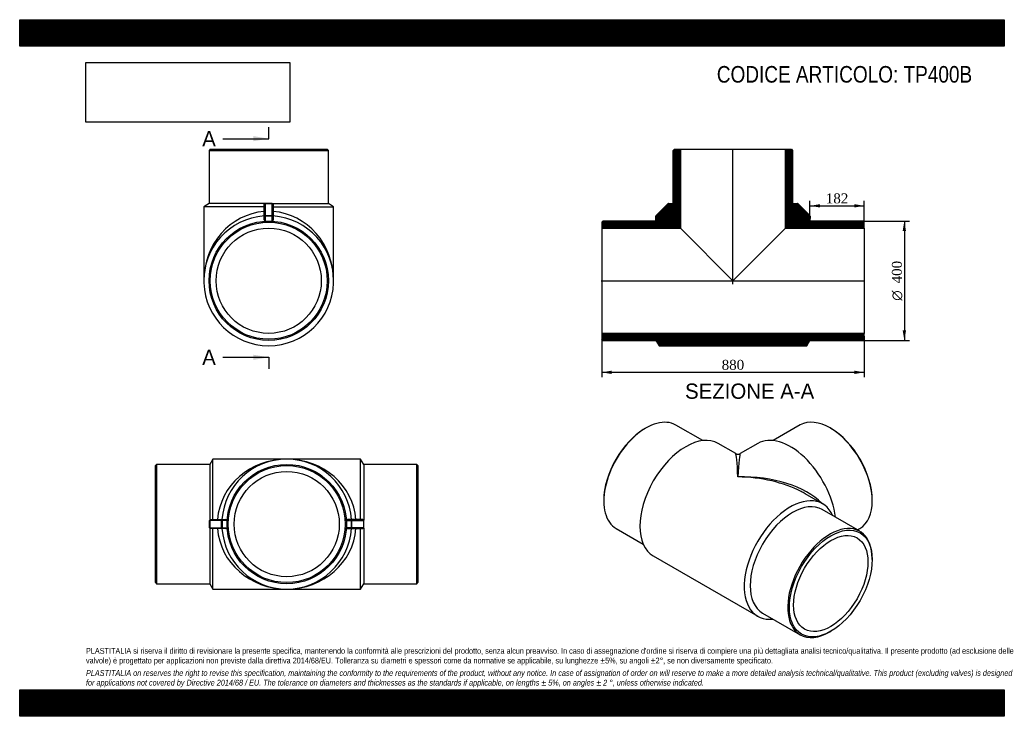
# Model space of a CAD drawing. Header units: millimetres. Extents: x 0 to 3300, y 0 to 2333.
import ezdxf
from ezdxf.enums import TextEntityAlignment as Align
from ezdxf.lldxf.tags import DXFTag

# ---------------------------------------------------------------- set-up
doc = ezdxf.new("R2010")
doc.units = ezdxf.units.MM
doc.header["$LTSCALE"] = 11.111111
for name, color, linetype in [('Default', 7, 'Continuous'), ('DV4_Default', 7, 'Continuous'), ('TP400B', 7, 'Continuous')]:
    doc.layers.add(name, color=color, linetype=linetype)
doc.styles.add('SEACAD_Solid_Edge_ANSI', font='seans.ttf')
doc.styles.add('SEACAD_Solid_Edge_ANSI1_Symbols', font='semeca1.ttf')
doc.styles.add('SEACAD_Times_New_Roman', font='times.ttf')
tags = doc.linetypes.add('CENTER2', pattern=[28.575, 19.05, -3.175, 3.175, -3.175]).pattern_tags.tags
tags[10:11] = [DXFTag(74, 4), DXFTag(75, 0), DXFTag(340, '0'), DXFTag(46, 0.0), DXFTag(50, 0.0), DXFTag(44, 0.0), DXFTag(45, 0.0)]
tags[8:9] = [DXFTag(74, 4), DXFTag(75, 0), DXFTag(340, '0'), DXFTag(46, 0.0), DXFTag(50, 0.0), DXFTag(44, 0.0), DXFTag(45, 0.0)]
tags[6:7] = [DXFTag(74, 4), DXFTag(75, 0), DXFTag(340, '0'), DXFTag(46, 0.0), DXFTag(50, 0.0), DXFTag(44, 0.0), DXFTag(45, 0.0)]
tags[4:5] = [DXFTag(74, 4), DXFTag(75, 0), DXFTag(340, '0'), DXFTag(46, 0.0), DXFTag(50, 0.0), DXFTag(44, 0.0), DXFTag(45, 0.0)]
doc.dimstyles.new('ANSImm', dxfattribs={"dimtxt": 33.333333, "dimasz": 33.333333, "dimexe": 16.666667, "dimexo": 0, "dimgap": 8.333333, "dimtad": 1, "dimdsep": 46, "dimtxsty": 'SEACAD_Times_New_Roman', "dimblk1": '_SE_FILLED', "dimblk2": '_SE_FILLED', "dimsah": 1, "dimcen": 16.666667, "dimazin": 0, "dimtfac": 0.85, "dimtdec": 3, "dimtofl": 0, "dimtmove": 0, "dimatfit": 3, "dimfxl": 1, "dimarcsym": 0})
picture_1 = doc.add_image_def('image1.jpg', size_in_pixel=(4302, 1260))

# ---------------------------------------------------------------- blocks, each defined once
blk = doc.blocks.new('SE')
at = {"layer": 'TP400B', "color": 7, "linetype": 'Continuous'}
for p, q in [((647.4, 861.3), (636.9, 843.8)), ((647.4, 658.8), (647.4, 861.3)), ((894.9, 861.3), (647.4, 861.3)), ((1142.4, 861.3), (894.9, 861.3)), ((1142.4, 658.8), (1142.4, 861.3)), ((1152.9, 843.8), (1142.4, 861.3)), ((458.9, 843.8), (454.9, 839.8)), ((454.9, 447.8), (454.9, 839.8)), ((458.9, 843.8), (458.9, 443.8)), ((636.9, 843.8), (458.9, 843.8)), ((636.9, 843.8), (636.9, 657.1)), ((1152.9, 843.8), (1152.9, 657.1)), ((1330.9, 843.8), (1152.9, 843.8)), ((1330.9, 443.8), (1330.9, 843.8)), ((1334.9, 839.8), (1330.9, 843.8)), ((1334.9, 839.8), (1334.9, 447.8)), ((636.6, 631.8), (636.6, 655.8)), ((637.4, 655.8), (636.6, 655.8)), ((637.4, 631.8), (636.6, 631.8)), ((636.9, 630.5), (636.9, 443.8)), ((676.3, 655.8), (637.4, 655.8)), ((637.4, 655.8), (637.4, 631.8)), ((637.4, 631.8), (676.3, 631.8)), ((639.6, 658.8), (678.4, 658.8)), ((678.4, 628.8), (639.6, 628.8)), ((647.4, 426.3), (647.4, 628.8)), ((676.3, 631.8), (676.3, 655.8)), ((678.5, 655.8), (676.3, 655.8)), ((678.5, 631.8), (676.3, 631.8)), ((678.4, 658.8), (690.6, 658.8)), ((690.6, 628.8), (678.4, 628.8)), ((678.5, 655.8), (678.5, 631.8)), ((694.9, 655.8), (678.5, 655.8)), ((678.5, 631.8), (694.9, 631.8)), ((694.9, 657), (694.9, 655.8)), ((694.9, 655.8), (694.9, 643.8)), ((694.9, 643.8), (694.9, 631.8)), ((694.9, 631.8), (694.9, 630.5)), ((1094.9, 657), (1094.9, 655.8)), ((1094.9, 655.8), (1111.2, 655.8)), ((1094.9, 655.8), (1094.9, 643.8)), ((1094.9, 643.8), (1094.9, 631.8)), ((1094.9, 631.8), (1094.9, 630.5)), ((1111.2, 631.8), (1094.9, 631.8)), ((1111.3, 658.8), (1099.1, 658.8)), ((1099.1, 628.8), (1111.3, 628.8)), ((1111.2, 655.8), (1113.4, 655.8)), ((1111.2, 655.8), (1111.2, 631.8)), ((1111.2, 631.8), (1113.4, 631.8)), ((1150.2, 658.8), (1111.3, 658.8)), ((1111.3, 628.8), (1150.2, 628.8)), ((1113.4, 631.8), (1113.4, 655.8)), ((1113.4, 655.8), (1152.3, 655.8)), ((1152.3, 631.8), (1113.4, 631.8)), ((1142.4, 426.3), (1142.4, 628.8)), ((1152.3, 655.8), (1153.2, 655.8)), ((1152.3, 655.8), (1152.3, 631.8)), ((1152.3, 631.8), (1153.2, 631.8)), ((1152.9, 630.5), (1152.9, 443.8)), ((1153.2, 631.8), (1153.2, 655.8)), ((454.9, 447.8), (458.9, 443.8)), ((458.9, 443.8), (636.9, 443.8)), ((636.9, 443.8), (647.4, 426.3)), ((1142.4, 426.3), (1152.9, 443.8)), ((1152.9, 443.8), (1330.9, 443.8)), ((1330.9, 443.8), (1334.9, 447.8)), ((647.4, 426.3), (894.9, 426.3)), ((894.9, 426.3), (1142.4, 426.3))]:
    blk.add_line(p, q, dxfattribs=at)
for radius in [200, 196, 176.3]:
    blk.add_circle((894.9, 643.8), radius, dxfattribs=at)
for centre, radius, start, end in [((894.9, 643.8), 217.5, 3.9546, 176.0454), ((894.9, 643.8), 217.5, 183.9546, 356.0454), ((691, 653.7), 5.04, 40.1712, 94.5052), ((691, 633.8), 5.07, 265.6663, 319.6573), ((1098.7, 653.7), 5.04, 85.4948, 139.8288), ((1098.7, 633.8), 5.07, 220.3427, 274.3337)]:
    blk.add_arc(centre, radius, start, end, dxfattribs=at)
for centre, major_axis, ratio, start_param, end_param in [((894.9, 643.8), (-232.5, 0), 0.935484, 4.712389, 6.214165), ((894.9, 643.8), (-232.5, 0), 0.935484, 3.210613, 4.712389), ((639.6, 655.8), (0, 3), 0.999831, 0, 1.570796), ((639.6, 631.8), (0, -3), 0.999831, 4.712389, 6.283185), ((639.6, 655.8), (0, -3), 0.712926, 3.141593, 4.712389), ((639.6, 631.8), (0, -3), 0.712926, 4.712389, 6.283185), ((894.9, 643.8), (232.5, 0), 0.935484, 3.210613, 4.712389), ((678.4, 655.8), (0, -3), 0.712926, 3.141593, 4.712389), ((678.4, 631.8), (0, -3), 0.712926, 4.712389, 6.283185), ((678.4, 655.8), (0, -3), 0.02872, 1.570796, 3.141593), ((678.4, 631.8), (0, -3), 0.02872, 0, 1.570796), ((894.9, 643.8), (232.5, 0), 0.935484, 4.712389, 6.214165), ((1111.3, 655.8), (0, -3), 0.02872, 3.141593, 4.712389), ((1111.3, 631.8), (0, -3), 0.02872, 4.712389, 6.283185), ((1111.3, 655.8), (0, -3), 0.712926, 1.570796, 3.141593), ((1111.3, 631.8), (0, -3), 0.712926, 0, 1.570796), ((1150.2, 655.8), (0, 3), 0.999831, 4.712389, 6.283185), ((1150.2, 655.8), (0, -3), 0.712926, 1.570796, 3.141593), ((1150.2, 631.8), (0, -3), 0.999831, 0, 1.570796), ((1150.2, 631.8), (0, -3), 0.712926, 0, 1.570796)]:
    blk.add_ellipse(centre, major_axis=major_axis, ratio=ratio, start_param=start_param, end_param=end_param, dxfattribs=at)
blk = doc.blocks.new('SE1')
at = {"layer": 'TP400B', "color": 7, "linetype": 'Continuous'}
for p, q in [((2099, 965.7), (2096.2, 964.1)), ((2289.6, 923.3), (2199, 975.6)), ((2616, 975.8), (2525.4, 923.6)), ((2718.8, 964.3), (2716, 965.9)), ((2399.8, 879.9), (2341.1, 913.8)), ((2474, 914), (2414.8, 879.9)), ((2691.1, 711.7), (2632.3, 745.7)), ((1957.6, 724), (1957.6, 720.8)), ((2857.4, 721), (2857.4, 724.2)), ((2815.6, 619.6), (2689.8, 692.3)), ((1999, 629.2), (2089.6, 576.9)), ((2807.3, 624.4), (2816, 629.4)), ((2123.6, 537.1), (2473.6, 335)), ((2857.1, 524.8), (2857.1, 528.1)), ((2489.8, 345.9), (2615.6, 273.2)), ((2715.6, 283.1), (2718.5, 284.8))]:
    blk.add_line(p, q, dxfattribs=at)
blk.add_arc((2407.3, 892.9), 15, 240.2949, 299.3028, dxfattribs=at)
for centre, major_axis, ratio, start_param, end_param in [((2099, 802.4), (100, 173.2), 0.57735, 0, 3.141593), ((2716, 802.6), (-100, 173.2), 0.57735, 3.141593, 6.283185), ((2096.2, 804.1), (-98, -169.7), 0.57735, 3.926991, 5.497787), ((2718.8, 804.3), (98, -169.7), 0.57735, 0.785398, 2.356194), ((2232.3, 725.5), (-108.7, -188.4), 0.57735, 3.141593, 6.283185), ((2582.7, 725.7), (108.8, -188.4), 0.57735, 0.946288, 3.141593), ((2407.3, 624.4), (7.6, -255.5), 0.028825, 2.338386, 3.123784), ((2407.3, 624.4), (-7.6, -255.5), 0.028825, 3.159401, 3.944799), ((2407.3, 624.4), (318.2, 8.9), 0.557805, 0.475482, 1.55521), ((2407.3, 624.4), (318.2, -8.9), 0.557805, 0.859574, 1.586383), ((2582.3, 523.4), (-108.7, -188.4), 0.57735, 2.737705, 6.687073), ((2407.3, 624.4), (318.2, -8.9), 0.557805, 0.800985, 0.859574), ((2589.8, 519.1), (-100, -173.2), 0.57735, 3.141593, 6.283185), ((2715.6, 446.4), (-100, -173.2), 0.57735, 2.356194, 6.283185), ((2715.6, 446.4), (-100, -173.2), 0.57735, 0, 0.785398)]:
    blk.add_ellipse(centre, major_axis=major_axis, ratio=ratio, start_param=start_param, end_param=end_param, dxfattribs=at)
for major_axis in [(98, 169.7), (-88.1, -152.7)]:
    blk.add_ellipse((2718.5, 444.8), major_axis=major_axis, ratio=0.57735, dxfattribs=at)
blk = doc.blocks.new('SE2')
at = {"layer": 'TP400B', "color": 7, "linetype": 'Continuous'}
for p, q in [((638.6, 1899.4), (634.6, 1895.4)), ((634.6, 1895.4), (1034.6, 1895.4)), ((634.6, 1895.4), (634.6, 1717.4)), ((638.6, 1899.4), (1030.6, 1899.4)), ((1034.6, 1895.4), (1030.6, 1899.4)), ((1034.6, 1717.4), (1034.6, 1895.4)), ((634.6, 1717.4), (617.1, 1706.9)), ((821, 1717.4), (634.6, 1717.4)), ((822.6, 1717.9), (822.6, 1717)), ((846.6, 1717.9), (822.6, 1717.9)), ((846.6, 1717), (822.6, 1717)), ((822.6, 1717), (822.6, 1677.5)), ((846.6, 1717.9), (846.6, 1717)), ((846.6, 1677.5), (846.6, 1717)), ((848.2, 1717.4), (1034.6, 1717.4)), ((1052.1, 1706.9), (1034.6, 1717.4)), ((819.6, 1706.9), (617.1, 1706.9)), ((617.1, 1706.9), (617.1, 1458.9)), ((819.6, 1675.4), (819.6, 1714.9)), ((849.6, 1714.9), (849.6, 1675.4)), ((849.6, 1706.9), (1052.1, 1706.9)), ((1052.1, 1458.9), (1052.1, 1706.9)), ((819.6, 1663.2), (819.6, 1675.4)), ((822.6, 1677.5), (846.6, 1677.5)), ((822.6, 1677.5), (822.6, 1675.3)), ((846.6, 1675.3), (822.6, 1675.3)), ((822.6, 1675.3), (822.6, 1658.9)), ((822.6, 1658.9), (834.6, 1658.9)), ((834.6, 1658.9), (846.6, 1658.9)), ((846.6, 1677.5), (846.6, 1675.3)), ((846.6, 1658.9), (846.6, 1675.3)), ((849.6, 1675.4), (849.6, 1663.2))]:
    blk.add_line(p, q, dxfattribs=at)
for radius in [200, 196, 176.3]:
    blk.add_circle((834.6, 1458.9), radius, dxfattribs=at)
for centre, radius, start, end in [((834.6, 1458.9), 217.5, 93.9546, 86.0454), ((824.8, 1662.8), 5.2, 175.6307, 228.9612), ((844.5, 1662.8), 5.17, 310.869, 4.5392)]:
    blk.add_arc(centre, radius, start, end, dxfattribs=at)
for centre, major_axis, ratio, start_param, end_param in [((822.6, 1714.9), (3, 0), 0.999588, 1.570796, 3.141593), ((822.6, 1714.9), (3, 0), 0.701239, 1.570796, 3.141593), ((846.6, 1714.9), (3, 0), 0.999588, 0, 1.570796), ((846.6, 1714.9), (3, 0), 0.701239, 0, 1.570796), ((834.6, 1458.9), (0, -232.5), 0.935484, 3.210613, 4.712389), ((834.6, 1458.9), (0, 232.5), 0.935484, 4.712389, 6.214165), ((822.6, 1675.4), (3, 0), 0.701239, 1.570796, 3.141593), ((822.6, 1675.4), (-3, 0), 0.018405, 0, 1.570796), ((822.6, 1659), (3, 0), 0.010174, 4.289818, 4.712389), ((846.6, 1675.4), (3, 0), 0.701239, 0, 1.570796), ((846.6, 1675.4), (3, 0), 0.018405, 4.712389, 6.283185), ((846.6, 1659), (3, 0), 0.010174, 4.712389, 5.13496)]:
    blk.add_ellipse(centre, major_axis=major_axis, ratio=ratio, start_param=start_param, end_param=end_param, dxfattribs=at)
blk = doc.blocks.new('SE4')
at = {"color": 7, "linetype": 'Continuous', "style": 'SEACAD_Solid_Edge_ANSI'}
blk.add_text('A', height=51.1, dxfattribs=at).set_placement((611.7, 1960.4), align=Align.TOP_LEFT)
blk = doc.blocks.new('SE5')
at = {"color": 7, "linetype": 'Continuous', "style": 'SEACAD_Solid_Edge_ANSI'}
blk.add_text('A', height=51.1, dxfattribs=at).set_placement((611.7, 1228), align=Align.TOP_LEFT)
blk = doc.blocks.new('SEANNOT_GROUP')
at = {"linetype": 'Continuous'}
blk.add_hatch(color=7, dxfattribs=at).paths.add_polyline_path([(783.5, 1926.3), (834.6, 1934.8), (783.5, 1943.4)])
at = {"color": 7, "linetype": 'Continuous'}
blk.add_lwpolyline([(681.3, 1934.8), (834.6, 1934.8)], dxfattribs=at)
blk = doc.blocks.new('SEANNOT_GROUP1')
at = {"linetype": 'Continuous'}
blk.add_hatch(color=7, dxfattribs=at).paths.add_polyline_path([(783.5, 1193.9), (834.6, 1202.5), (783.5, 1211)])
at = {"color": 7, "linetype": 'Continuous'}
blk.add_lwpolyline([(681.3, 1202.5), (834.6, 1202.5)], dxfattribs=at)
blk = doc.blocks.new('SE3')
at = {"layer": 'Default', "color": 7, "linetype": 'CENTER2'}
for p, q in [((834.6, 1934.8), (834.6, 1973.2)), ((834.6, 1202.5), (834.6, 1164.1))]:
    blk.add_line(p, q, dxfattribs=at)
at = {"layer": 'Default', "color": 7, "linetype": 'CENTER2', "const_width": 0.0001}
blk.add_lwpolyline([(834.6, 1934.8), (834.6, 1202.5)], dxfattribs=at)
at = {"layer": 'Default'}
for name in ['SE4', 'SEANNOT_GROUP', 'SE5', 'SEANNOT_GROUP1']:
    blk.add_blockref(name, (0, 0), dxfattribs=at)
blk = doc.blocks.new('SE6')
at = {"layer": 'TP400B', "linetype": 'Continuous'}
h = blk.add_hatch(dxfattribs=at)
h.set_pattern_fill('LINE', scale=0.629921, angle=45, style=0)
edge = h.paths.add_edge_path()
edge.add_line((2194.6, 1899.4), (2190.6, 1895.4))
edge.add_line((2190.6, 1895.4), (2190.6, 1717.4))
edge.add_line((2190.6, 1717.4), (2174.3, 1717.9))
edge.add_arc((2174.2, 1714.9), 3, 88.3543, 135.4735)
edge.add_line((2172, 1717), (2133.2, 1677.5))
edge.add_arc((2135.3, 1675.4), 3, 135.4735, 181.0546)
edge.add_line((2132.3, 1675.3), (2132.6, 1658.9))
edge.add_line((2132.6, 1658.9), (1954.6, 1658.9))
edge.add_line((1954.6, 1658.9), (1950.6, 1654.9))
edge.add_line((1950.6, 1654.9), (1950.6, 1635.2))
edge.add_line((1950.6, 1635.2), (2214.3, 1635.2))
edge.add_line((2214.3, 1635.2), (2214.3, 1899.4))
edge.add_line((2214.3, 1899.4), (2194.6, 1899.4))
h = blk.add_hatch(dxfattribs=at)
h.set_pattern_fill('LINE', scale=0.629921, angle=45, style=0)
edge = h.paths.add_edge_path()
edge.add_arc((2645.9, 1675.4), 3, 358.9454, 404.5265)
edge.add_line((2648.1, 1677.5), (2609.2, 1717))
edge.add_arc((2607.1, 1714.9), 3, 44.5265, 91.6457)
edge.add_line((2607, 1717.9), (2590.6, 1717.4))
edge.add_line((2590.6, 1717.4), (2590.6, 1895.4))
edge.add_line((2590.6, 1895.4), (2586.6, 1899.4))
edge.add_line((2586.6, 1899.4), (2566.9, 1899.4))
edge.add_line((2566.9, 1899.4), (2566.9, 1635.2))
edge.add_line((2566.9, 1635.2), (2830.6, 1635.2))
edge.add_line((2830.6, 1635.2), (2830.6, 1654.9))
edge.add_line((2830.6, 1654.9), (2826.6, 1658.9))
edge.add_line((2826.6, 1658.9), (2648.6, 1658.9))
edge.add_line((2648.6, 1658.9), (2648.9, 1675.3))
h = blk.add_hatch(dxfattribs=at)
h.set_pattern_fill('LINE', scale=0.629921, angle=45, style=0)
h.paths.add_polyline_path([(2830.6, 1262.9), (2830.6, 1282.6), (1950.6, 1282.6), (1950.6, 1262.9), (1954.6, 1258.9), (2132.6, 1258.9), (2143.1, 1241.4), (2638.1, 1241.4), (2648.6, 1258.9), (2826.6, 1258.9)])
at = {"layer": 'DV4_Default', "color": 7, "linetype": 'CENTER2'}
for p, q in [((2390.6, 1447.7), (2390.6, 1901.2)), ((1948.9, 1458.9), (2832.4, 1458.9))]:
    blk.add_line(p, q, dxfattribs=at)
at = {"layer": 'TP400B', "color": 7, "linetype": 'Continuous'}
for p, q in [((2190.6, 1895.4), (2194.6, 1899.4)), ((2190.6, 1717.4), (2190.6, 1895.4)), ((2194.6, 1899.4), (2214.3, 1899.4)), ((2214.3, 1899.4), (2566.9, 1899.4)), ((2214.3, 1899.4), (2214.3, 1635.2)), ((2566.9, 1635.2), (2566.9, 1899.4)), ((2566.9, 1899.4), (2586.6, 1899.4)), ((2586.6, 1899.4), (2590.6, 1895.4)), ((2590.6, 1895.4), (2590.6, 1717.4)), ((2133.2, 1677.5), (2172, 1717)), ((2174.3, 1717.9), (2190.6, 1717.4)), ((2590.6, 1717.4), (2607, 1717.9)), ((2609.2, 1717), (2648.1, 1677.5)), ((1950.6, 1654.9), (1954.6, 1658.9)), ((1950.6, 1654.9), (1950.6, 1635.2)), ((2132.6, 1658.9), (1954.6, 1658.9)), ((2132.6, 1658.9), (2132.3, 1675.3)), ((2648.9, 1675.3), (2648.6, 1658.9)), ((2826.6, 1658.9), (2648.6, 1658.9)), ((2826.6, 1658.9), (2830.6, 1654.9)), ((2830.6, 1635.2), (2830.6, 1654.9)), ((1950.6, 1635.2), (1950.6, 1282.6)), ((1950.6, 1635.2), (2214.3, 1635.2)), ((2214.3, 1635.2), (2390.6, 1458.9)), ((2390.6, 1458.9), (2566.9, 1635.2)), ((2566.9, 1635.2), (2830.6, 1635.2)), ((2830.6, 1635.2), (2830.6, 1282.6)), ((2830.6, 1282.6), (1950.6, 1282.6)), ((1950.6, 1282.6), (1950.6, 1262.9)), ((1954.6, 1258.9), (1950.6, 1262.9)), ((1954.6, 1258.9), (2132.6, 1258.9)), ((2132.6, 1258.9), (2143.1, 1241.4)), ((2638.1, 1241.4), (2648.6, 1258.9)), ((2648.6, 1258.9), (2826.6, 1258.9)), ((2830.6, 1262.9), (2826.6, 1258.9)), ((2830.6, 1262.9), (2830.6, 1282.6)), ((2143.1, 1241.4), (2638.1, 1241.4))]:
    blk.add_line(p, q, dxfattribs=at)
for centre, start, end in [((2174.2, 1714.9), 88.3543, 135.4735), ((2607.1, 1714.9), 44.5265, 91.6457), ((2135.3, 1675.4), 135.4735, 181.0546), ((2645.9, 1675.4), 358.9454, 44.5265)]:
    blk.add_arc(centre, 3, start, end, dxfattribs=at)
blk = doc.blocks.new('DMBLK40')
at = {"layer": 'Default', "linetype": 'Continuous'}
for points in [[(1984, 1146.6), (1984, 1157.8), (1950.6, 1152.2)], [(2797.3, 1146.6), (2830.6, 1152.2), (2797.3, 1157.8)]]:
    blk.add_hatch(color=7, dxfattribs=at).paths.add_polyline_path(points)
at = {"layer": 'Default', "color": 7, "linetype": 'Continuous'}
for p, q in [((1950.6, 1272.8), (1950.6, 1135.5)), ((2830.6, 1272.8), (2830.6, 1135.5)), ((1950.6, 1152.2), (2830.6, 1152.2))]:
    blk.add_line(p, q, dxfattribs=at)
at = {"layer": 'Default', "color": 7, "linetype": 'Continuous', "style": 'SEACAD_Times_New_Roman'}
blk.add_text('880', height=33.33, dxfattribs=at).set_placement((2352.7, 1193.9), align=Align.TOP_LEFT)
blk = doc.blocks.new('_SE_FILLED')
at = {"color": 0}
blk.add_line((0, 0), (-1, 0), dxfattribs=at)
blk.add_solid([(0, 0), (-1, -0.1665), (-1, 0.1665), (0, 0)], dxfattribs=at)
blk = doc.blocks.new('GDimGGroup')
at = {"layer": 'Default', "linetype": 'Continuous'}
for points in [[(2970.6, 1625.6), (2965, 1658.9), (2959.4, 1625.6)], [(2970.6, 1292.3), (2959.4, 1292.3), (2965, 1258.9)]]:
    blk.add_hatch(color=7, dxfattribs=at).paths.add_polyline_path(points)
at = {"layer": 'Default', "color": 7, "linetype": 'Continuous'}
for p, q in [((2826.6, 1658.9), (2981.7, 1658.9)), ((2965, 1658.9), (2965, 1258.9)), ((2826.6, 1258.9), (2981.7, 1258.9))]:
    blk.add_line(p, q, dxfattribs=at)
for s, height, style, p in [('400', 33.33, 'SEACAD_Times_New_Roman', (2923.3, 1450)), ('O', 33.3, 'SEACAD_Solid_Edge_ANSI1_Symbols', (2923.3, 1392))]:
    blk.add_text(s, height=height, rotation=90, dxfattribs=dict(at, style=style)).set_placement(p, align=Align.TOP_LEFT)
blk = doc.blocks.new('DMBLK41')
at = {"layer": 'Default', "linetype": 'Continuous'}
for points in [[(2682, 1715.4), (2648.6, 1709.9), (2682, 1704.3)], [(2797.3, 1715.4), (2797.3, 1704.3), (2830.6, 1709.9)]]:
    blk.add_hatch(color=7, dxfattribs=at).paths.add_polyline_path(points)
at = {"layer": 'Default', "color": 7, "linetype": 'Continuous'}
for p, q in [((2648.6, 1658.9), (2648.6, 1726.5)), ((2830.6, 1654.9), (2830.6, 1726.5)), ((2648.6, 1709.9), (2830.6, 1709.9))]:
    blk.add_line(p, q, dxfattribs=at)
at = {"layer": 'Default', "color": 7, "linetype": 'Continuous', "style": 'SEACAD_Times_New_Roman'}
blk.add_text('182', height=33.33, dxfattribs=at).set_placement((2701.7, 1751.5), align=Align.TOP_LEFT)

msp = doc.modelspace()

# ---------------------------------------------------------------- hatches: boundary and pattern name
at = {"layer": 'Default', "linetype": 'Continuous'}
h = msp.add_hatch(dxfattribs=at)
h.set_pattern_fill('LINE', scale=0.629921, angle=45, style=0)
h.paths.add_polyline_path([(3300, 2244.444), (3300, 2333.333), (0, 2333.333), (0, 2244.444)])
for points in [[(3300, 2244.444), (3300, 2333.333), (0, 2333.333), (0, 2244.444)], [(3300, 0), (3300, 88.889), (0, 88.889), (0, 0)]]:
    msp.add_hatch(color=7, dxfattribs=at).paths.add_polyline_path(points)
h = msp.add_hatch(dxfattribs=at)
h.set_pattern_fill('LINE', scale=0.629921, angle=45, style=0)
h.paths.add_polyline_path([(3300, 0), (3300, 88.889), (0, 88.889), (0, 0)])

# ---------------------------------------------------------------- linework, layer by layer
at = {"layer": 'Default', "color": 7, "linetype": 'Continuous'}
for p, q in [((0, 2333.333), (3300, 2333.333)), ((0, 2244.444), (0, 2333.333)), ((3300, 2333.333), (3300, 2244.444)), ((3300, 2244.444), (0, 2244.444)), ((0, 88.889), (3300, 88.889)), ((0, 0), (0, 88.889)), ((3300, 88.889), (3300, 0)), ((3300, 0), (0, 0))]:
    msp.add_line(p, q, dxfattribs=at)

# ---------------------------------------------------------------- block references
at = {"layer": 'Default'}
for name in ['SE3', 'SE2', 'SE6', 'GDimGGroup', 'SE1', 'SE']:
    msp.add_blockref(name, (0, 0), dxfattribs=at)

# ---------------------------------------------------------------- texts
at = {"layer": 'Default', "color": 7, "linetype": 'Continuous', "style": 'SEACAD_Solid_Edge_ANSI'}
msp.add_text('SEZIONE A-A', height=51.11111, dxfattribs=at).set_placement((2229.991, 1114.65), align=Align.TOP_LEFT)
at = {"layer": 'Default', "attachment_point": 1}
for s, insert, char_height, width in [('{\\fArial Narrow|b0||i0||c0|p34;\\C7;\\H55.55555556;\\W1.;CODICE ARTICOLO: TP400B}', (2336.513, 2178.15), 55.55556, 922.99762), ("{\\fArial Narrow|b0||i0||c0|p34;\\C7;\\H19.44444444;\\W1.;PLASTITALIA si riserva il diritto di revisionare la presente specifica, mantenendo la conformità alle prescrizioni del prodotto, senza alcun preavviso. In caso di assegnazione d'ordine si riserva di compiere una più dettagliata analisi tecnico/qualitativa. Il presente prodotto (ad esclusione delle \\P}{\\fArial Narrow|b0||i0||c0|p34;\\C7;\\H19.44444444;\\W1.;valvole) è progettato per applicazioni non previste dalla direttiva 2014/68/EU. Tolleranza su diametri e spessori come da normative se applicabile, su lunghezze ±5%, su angoli ±2°, se non diversamente specificato.\\P}{\\fArial Narrow|b0||i0||c0|p34;\\C7;\\H5.555555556;\\W1.;   \\P}{\\fArial Narrow|b0||i1||c0|p34;\\C7;\\H19.44444444;\\W1.;PLASTITALIA on reserves the right to revise this specification, maintaining the conformity to the requirements of the product, without any notice. In case of assignation of order on will reserve to make a more detailed analysis technical/qualitative. This product (excluding valves) is designed \\P}{\\fArial Narrow|b0||i1||c0|p34;\\C7;\\H19.44444444;\\W1.;for applications not covered by Directive 2014/68 / EU. The tolerance on diameters and thicknesses as the standards if applicable, on lengths ± 5%, on angles ± 2 °, unless otherwise indicated.\\P}", (222.222, 228.915), 19.444444, 2855.55556)]:
    msp.add_mtext(s, dxfattribs=dict(at, insert=insert, char_height=char_height, width=width))

# ---------------------------------------------------------------- dimensions: what is measured, and where the dimension line sits
at = {"layer": 'Default', "color": 7, "linetype": 'Continuous'}
dim = msp.add_linear_dim(base=(2830.619, 1709.88), p1=(2648.619, 1658.925), p2=(2830.619, 1635.225), text='\\A1;<>', dimstyle='ANSImm', dxfattribs=at)
dim.commit()
dim.dimension.update_dxf_attribs({"geometry": 'DMBLK41', "text_midpoint": (2739.619, 1709.88), "dimtype": 160})
dim = msp.add_linear_dim(base=(1950.619, 1152.202), p1=(1950.619, 1272.775), p2=(2830.619, 1272.775), angle=0, text='\\A1;<>', dimstyle='ANSImm', dxfattribs=at)
dim.commit()
dim.dimension.update_dxf_attribs({"geometry": 'DMBLK40', "text_midpoint": (2390.619, 1152.202), "dimtype": 161})

# ---------------------------------------------------------------- pictures from other files: only their frames are drawn
image = msp.add_image(picture_1, insert=(222.222, 1990.035), size_in_units=(682.857, 200))
image.dxf.flags = 7

doc.saveas('drawing.dxf')
